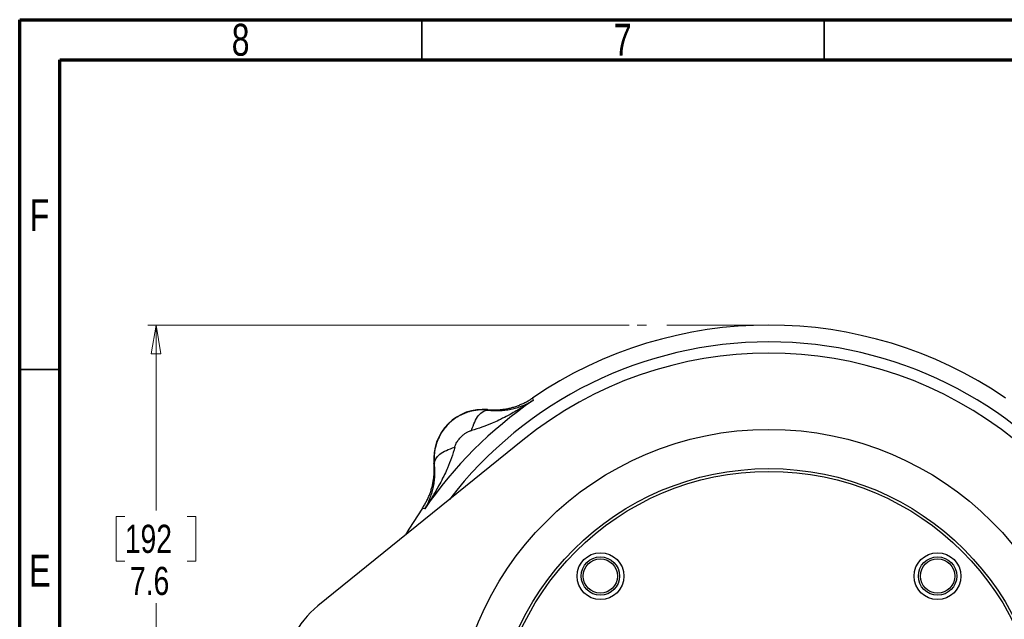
# Model space of a CAD drawing. Header units: inches. Extents: x 0.6 to 16.3, y 0.2 to 11.5.
# Tile 3 of 18: x 0.6 to 5.4, y 8.6 to 11.5. Entities that reach past the tile are written whole.
import ezdxf

# ---------------------------------------------------------------- set-up
doc = ezdxf.new("R2010")
doc.units = ezdxf.units.IN
doc.header["$MEASUREMENT"] = 0
doc.linetypes.add('CENTERX2', pattern=[0.8, 0.5, -0.1, 0.1, -0.1])
doc.styles.add('SLDTEXTSTYLE0', font='TXT', dxfattribs={"width": 0.75})
doc.dimstyles.new('SLDDIMSTYLE4', dxfattribs={"dimtxt": 0.137795, "dimasz": 0.14, "dimexe": 0, "dimexo": 0.0625, "dimgap": 0.034449, "dimtad": 0, "dimtih": 1, "dimtoh": 1, "dimdec": 1, "dimlfac": 1.5, "dimrnd": 1e-09, "dimzin": 12, "dimdsep": 46, "dimtxsty": 'SLDTEXTSTYLE0', "dimblk1": 'CLOSED', "dimblk2": 'CLOSED', "dimsah": 1, "dimcen": 0.09, "dimadec": 0, "dimazin": 3, "dimtfac": 1, "dimtdec": 1, "dimtofl": 0, "dimtmove": 0, "dimatfit": 3, "dimldrblk": 'CLOSED', "dimfxl": 0, "dimfrac": 2, "dimtolj": 1, "dimtzin": 12, "dimarcsym": 0})

# ---------------------------------------------------------------- blocks, each defined once
blk = doc.blocks.new('_Closed')
at = {"color": 0, "linetype": 'ByBlock', "lineweight": -2}
for p, q in [((-1, 0.166667), (0, 0)), ((-1, 0.166667), (-1, -0.166667)), ((0, 0), (-1, -0.166667)), ((0, 0), (-1, 0))]:
    blk.add_line(p, q, dxfattribs=at)
blk = doc.blocks.new('_D_5')
at = {"color": 7, "linetype": 'Continuous', "lineweight": 0}
for p, q in [((3.5729, 10.0013), (1.2184, 10.0013)), ((1.2578, 10.0013), (1.2578, 9.0931)), ((1.1051, 9.0651), (1.0631, 9.0651)), ((1.0631, 9.0651), (1.0631, 8.8464)), ((1.4105, 9.0651), (1.4525, 9.0651)), ((1.4525, 9.0651), (1.4525, 8.8464)), ((1.0631, 8.8464), (1.1051, 8.8464)), ((1.4525, 8.8464), (1.4105, 8.8464)), ((1.2578, 4.9516), (1.2578, 8.6402)), ((1.9712, 4.9516), (1.2184, 4.9516))]:
    blk.add_line(p, q, dxfattribs=at)
at = {"color": 7, "linetype": 'Continuous', "lineweight": 18, "xscale": 0.14, "yscale": 0.14}
for p, rotation in [((1.2578, 10.0013), 90.0000000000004), ((1.2578, 4.9516), 270.0000000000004)]:
    blk.add_blockref('_Closed', p, dxfattribs=dict(at, rotation=rotation))
at = {"color": 7, "linetype": 'Continuous', "lineweight": 18, "char_height": 0.1378, "attachment_point": 1, "style": 'SLDTEXTSTYLE0'}
for s, insert in [('192', (1.1051, 9.024)), ('7.6', (1.1305, 8.8179))]:
    blk.add_mtext(s, dxfattribs=dict(at, insert=insert))

msp = doc.modelspace()

# ---------------------------------------------------------------- linework, layer by layer
at = {"color": 7, "linetype": 'Continuous', "lineweight": 70}
for p, q in [((0.5906, 0.1969), (0.5906, 11.4961)), ((0.5906, 11.4961), (16.3386, 11.4961)), ((0.7874, 0.3937), (0.7874, 11.2992)), ((0.7874, 11.2992), (16.1417, 11.2992))]:
    msp.add_line(p, q, dxfattribs=at)
at = {"color": 7, "linetype": 'Continuous', "lineweight": 35}
for p, q in [((2.5591, 11.2992), (2.5591, 11.4961)), ((4.5276, 11.2992), (4.5276, 11.4961)), ((0.7874, 9.7835), (0.5906, 9.7835))]:
    msp.add_line(p, q, dxfattribs=at)
at = {"color": 7, "linetype": 'CENTERX2', "lineweight": 18}
msp.add_line((4.2572, 10.0013), (3.6123, 10.0013), dxfattribs=at)
at = {"color": 7, "linetype": 'Continuous', "lineweight": 25}
for p, q in [((3.0996, 9.6439), (3.1014, 9.6381)), ((3.1014, 9.6381), (3.1031, 9.6324)), ((2.8803, 9.5874), (2.8805, 9.5853)), ((3.0524, 9.4379), (2.0496, 8.6271)), ((2.6199, 9.3247), (2.6178, 9.3248)), ((2.5671, 9.1038), (2.5613, 9.1055)), ((2.5727, 9.102), (2.5671, 9.1038))]:
    msp.add_line(p, q, dxfattribs=at)
at = {"color": 7, "linetype": 'Continuous', "lineweight": 25, "flags": 128}
msp.add_lwpolyline([(2.5613, 9.1055), (2.495, 9.002), (2.4786, 8.9739)], dxfattribs=at)
at = {"color": 7, "linetype": 'Continuous', "lineweight": 25}
for centre, radius in [((4.2572, 7.948), 1.543), ((4.2572, 7.948), 1.3507), ((4.2572, 7.948), 1.3373), ((3.4325, 8.7726), 0.1147), ((3.4322, 8.7729), 0.094), ((5.0819, 8.7726), 0.1147), ((5.0822, 8.7729), 0.094), ((3.4322, 8.7729), 0.084), ((5.0822, 8.7729), 0.084)]:
    msp.add_circle(centre, radius, dxfattribs=at)
for centre, radius, start, end in [((4.2572, 7.948), 2.0533, 55.6839, 124.3161), ((4.2572, 7.948), 1.9161, 51.0407, 128.9593), ((4.2572, 7.948), 2.0419, 124.4163, 145.5837), ((2.8576, 9.3476), 0.2409, 84.5811, 185.4189), ((2.3239, 8.288), 0.4361, 128.9593, 180)]:
    msp.add_arc(centre, radius, start, end, dxfattribs=at)
at = {"color": 8, "linetype": 'Continuous', "lineweight": 25}
msp.add_arc((4.2572, 7.948), 1.9709, 37.5048, 142.4952, dxfattribs=at)
at = {"color": 7, "linetype": 'Continuous', "lineweight": 25}
for points, knots in [([(2.8803, 9.5874), (2.8835, 9.5871), (2.8899, 9.5866), (2.8996, 9.5861), (2.9092, 9.5859), (2.9188, 9.5859), (2.9284, 9.5863), (2.938, 9.5869), (2.9476, 9.5878), (2.9572, 9.589), (2.9667, 9.5904), (2.9762, 9.5921), (2.9856, 9.5941), (2.9949, 9.5964), (3.0042, 9.5989), (3.0134, 9.6017), (3.0226, 9.6048), (3.0316, 9.6081), (3.0405, 9.6117), (3.0493, 9.6156), (3.0581, 9.6197), (3.0666, 9.624), (3.0751, 9.6286), (3.0834, 9.6335), (3.0916, 9.6385), (3.0969, 9.6421), (3.0996, 9.6439)], [0, 0, 0, 0, 0.041666, 0.083331, 0.124998, 0.166665, 0.208333, 0.25, 0.291668, 0.333335, 0.375001, 0.416665, 0.458329, 0.499991, 0.541654, 0.583318, 0.624983, 0.66665, 0.708318, 0.749986, 0.791656, 0.833325, 0.874994, 0.916663, 0.958332, 1, 1, 1, 1]), ([(3.1031, 9.6324), (3.0861, 9.6211), (3.0688, 9.6101), (3.0313, 9.5872), (3.0111, 9.5755), (2.9782, 9.5575), (2.9655, 9.5508), (2.9465, 9.5412), (2.9401, 9.5381), (2.9237, 9.5302), (2.9135, 9.5256), (2.8873, 9.5141), (2.871, 9.5076), (2.837, 9.4954), (2.8193, 9.49), (2.8018, 9.4857)], [0, 0, 0, 0, 0.296408, 0.296408, 0.563592, 0.563592, 0.730583, 0.730583, 0.834952, 0.834952, 1.04369, 1.04369, 1.37767, 1.37767, 1.669903, 1.669903, 1.669903, 1.669903]), ([(2.8805, 9.5853), (2.883, 9.585), (2.8882, 9.5844), (2.8959, 9.5837), (2.9036, 9.5832), (2.9115, 9.5828), (2.9194, 9.5826), (2.9274, 9.5826), (2.9355, 9.5828), (2.9507, 9.5834), (2.9733, 9.5856), (3.0012, 9.5907), (3.0288, 9.5982), (3.0509, 9.6061), (3.0698, 9.6143), (3.0859, 9.6223), (3.0971, 9.6289), (3.1031, 9.6324)], [0, 0, 0, 0, 0.027232, 0.055177, 0.083846, 0.113252, 0.143403, 0.174311, 0.205982, 0.238426, 0.356347, 0.48667, 0.606598, 0.742141, 0.813048, 0.89899, 1, 1, 1, 1]), ([(2.8805, 9.5853), (2.8779, 9.5855), (2.8727, 9.586), (2.8648, 9.5864), (2.857, 9.5865), (2.8491, 9.5864), (2.8412, 9.586), (2.8333, 9.5854), (2.8254, 9.5845), (2.8175, 9.5833), (2.8096, 9.5819), (2.8018, 9.5801), (2.794, 9.5782), (2.7862, 9.5759), (2.7785, 9.5734), (2.7709, 9.5706), (2.7633, 9.5675), (2.7559, 9.5642), (2.7485, 9.5606), (2.7413, 9.5567), (2.7341, 9.5526), (2.7271, 9.5482), (2.7203, 9.5436), (2.7135, 9.5387), (2.707, 9.5336), (2.7006, 9.5282), (2.6943, 9.5226), (2.6751, 9.504), (2.6475, 9.4679), (2.6237, 9.4093), (2.6181, 9.3641), (2.6189, 9.3361), (2.6196, 9.3285), (2.6199, 9.3247)], [0, 0, 0, 0, 0.018694, 0.037429, 0.056205, 0.075023, 0.093884, 0.112787, 0.131734, 0.150725, 0.16976, 0.188841, 0.207968, 0.22714, 0.24636, 0.265627, 0.284941, 0.304304, 0.323716, 0.343177, 0.362688, 0.38225, 0.401862, 0.421526, 0.441241, 0.461009, 0.480829, 0.500703, 0.65123, 0.79933, 0.945239, 0.972738, 1, 1, 1, 1]), ([(2.7194, 9.4033), (2.7197, 9.4044), (2.7207, 9.408), (2.7223, 9.4124), (2.7247, 9.4179), (2.7276, 9.424), (2.7323, 9.4317), (2.738, 9.4398), (2.7441, 9.4472), (2.7497, 9.4532), (2.7544, 9.4577), (2.7603, 9.4631), (2.769, 9.4699), (2.7802, 9.4771), (2.7896, 9.4817), (2.796, 9.484), (2.7994, 9.4851), (2.801, 9.4855), (2.8018, 9.4857)], [0, 0, 0, 0, 0.027285, 0.096696, 0.118118, 0.177514, 0.264584, 0.340991, 0.419861, 0.500056, 0.540123, 0.57999, 0.697151, 0.80818, 0.909917, 0.956428, 0.978537, 1, 1, 1, 1]), ([(2.7194, 9.4033), (2.7152, 9.3859), (2.7097, 9.3681), (2.6976, 9.3341), (2.6911, 9.3179), (2.6796, 9.2916), (2.675, 9.2815), (2.6671, 9.265), (2.6639, 9.2587), (2.6544, 9.2396), (2.6477, 9.2269), (2.6297, 9.194), (2.6179, 9.1738), (2.595, 9.1364), (2.584, 9.119), (2.5727, 9.102)], [-1.668217, -1.668217, -1.668217, -1.668217, -1.375984, -1.375984, -1.042003, -1.042003, -0.833265, -0.833265, -0.728896, -0.728896, -0.561906, -0.561906, -0.294721, -0.294721, 0.001686, 0.001686, 0.001686, 0.001686]), ([(2.5613, 9.1055), (2.5631, 9.1082), (2.5666, 9.1135), (2.5717, 9.1217), (2.5765, 9.13), (2.5811, 9.1385), (2.5855, 9.1471), (2.5896, 9.1558), (2.5934, 9.1646), (2.597, 9.1736), (2.6003, 9.1826), (2.6034, 9.1917), (2.6062, 9.2009), (2.6088, 9.2102), (2.611, 9.2196), (2.613, 9.229), (2.6147, 9.2385), (2.6162, 9.248), (2.6174, 9.2575), (2.6183, 9.2671), (2.6189, 9.2767), (2.6192, 9.2863), (2.6193, 9.296), (2.6191, 9.3056), (2.6186, 9.3152), (2.618, 9.3216), (2.6178, 9.3248)], [0, 0, 0, 0, 0.041668, 0.083337, 0.125006, 0.166675, 0.208344, 0.250014, 0.291682, 0.33335, 0.375017, 0.416682, 0.458346, 0.500009, 0.541671, 0.583335, 0.624999, 0.666665, 0.708332, 0.75, 0.791667, 0.833335, 0.875002, 0.916669, 0.958334, 1, 1, 1, 1]), ([(2.5727, 9.102), (2.5743, 9.1047), (2.5775, 9.1099), (2.5818, 9.1176), (2.5856, 9.1249), (2.589, 9.1319), (2.5921, 9.1383), (2.5947, 9.1444), (2.6001, 9.1572), (2.607, 9.1764), (2.6144, 9.204), (2.6195, 9.2319), (2.6219, 9.256), (2.6226, 9.2744), (2.6226, 9.2872), (2.6221, 9.2998), (2.6213, 9.3122), (2.6203, 9.3206), (2.6199, 9.3247)], [0, 0, 0, 0, 0.045138, 0.087505, 0.127104, 0.163937, 0.198008, 0.229318, 0.257869, 0.393408, 0.51334, 0.643659, 0.761584, 0.81312, 0.862692, 0.910335, 0.956089, 1, 1, 1, 1])]:
    msp.add_open_spline(points, degree=3, knots=knots, dxfattribs=at)
for points in [[(2.8018, 9.4857), (2.8104, 9.5154), (2.8348, 9.5669), (2.8659, 9.5857), (2.8805, 9.5853)], [(2.6199, 9.3247), (2.6195, 9.3393), (2.6383, 9.3703), (2.6898, 9.3948), (2.7194, 9.4033)]]:
    msp.add_open_spline(points, degree=3, dxfattribs=at)

# ---------------------------------------------------------------- texts
at = {"color": 7, "linetype": 'Continuous', "lineweight": 0, "char_height": 0.1562, "attachment_point": 2, "style": 'SLDTEXTSTYLE0'}
for s, insert in [('8', (1.6717, 11.476)), ('7', (3.5417, 11.476)), ('F', (0.6873, 10.6174)), ('E', (0.6893, 8.8775))]:
    msp.add_mtext(s, dxfattribs=dict(at, insert=insert))

# ---------------------------------------------------------------- dimensions: what is measured, and where the dimension line sits
at = {"color": 7, "linetype": 'Continuous', "lineweight": 18}
dim = msp.add_linear_dim(base=(1.2578, 4.9516), p1=(3.6123, 10.0013), p2=(2.0105, 4.9516), angle=90, dimstyle='SLDDIMSTYLE4', dxfattribs=at)
dim.commit()
dim.dimension.update_dxf_attribs({"geometry": '_D_5', "text_midpoint": (1.2578, 8.8667), "dimtype": 160})

doc.saveas('drawing.dxf')
